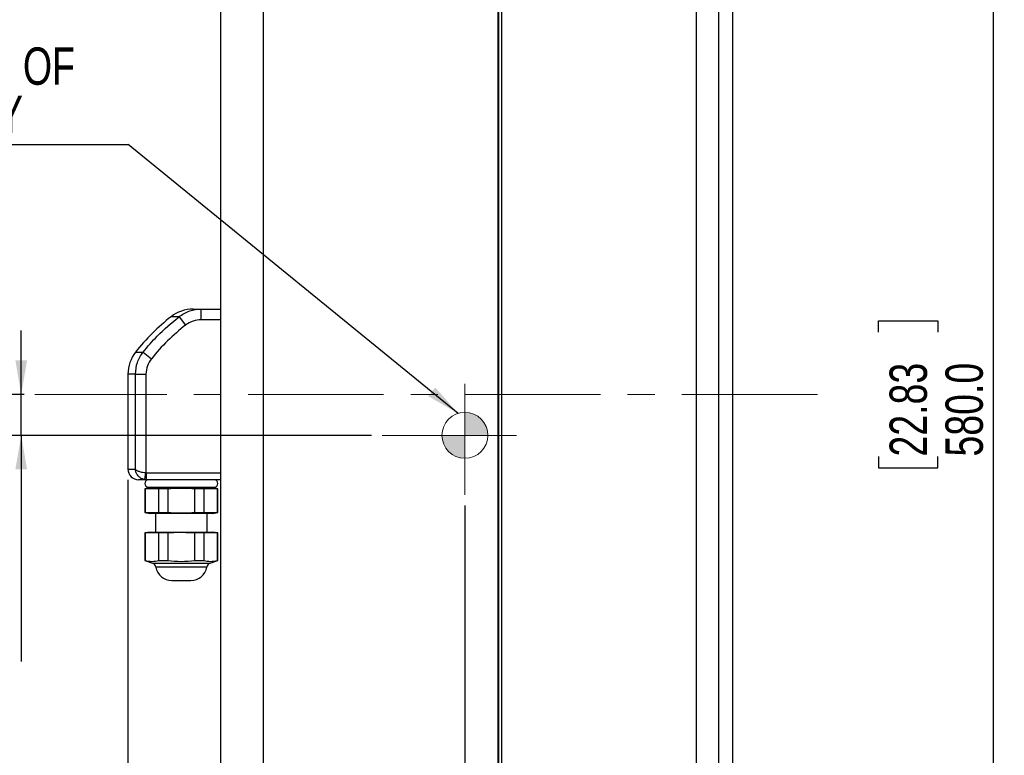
# Model space of a CAD drawing. Header units: millimetres. Extents: x 0 to 1262, y 0 to 420.
# Tile 13 of 99: x 50 to 142, y 235 to 304. Entities that reach past the tile are written whole.
import ezdxf

# ---------------------------------------------------------------- set-up
doc = ezdxf.new("R2010")
doc.units = ezdxf.units.MM
doc.header["$PDSIZE"] = -1
doc.linetypes.add('CENTERX2', pattern=[20.32, 12.7, -2.54, 2.54, -2.54])
doc.layers.add('SLD-0', color=7, linetype='Continuous')
doc.styles.add('SLDTEXTSTYLE0', font='TXT', dxfattribs={"width": 0.75})
doc.dimstyles.new('SLDDIMSTYLE0', dxfattribs={"dimtxt": 0.18, "dimasz": 3.2, "dimexe": 0, "dimexo": 0.0625, "dimgap": 0, "dimtad": 0, "dimtih": 1, "dimtoh": 1, "dimdec": 0, "dimrnd": 1e-09, "dimzin": 0, "dimdsep": 46, "dimtxsty": 'Standard', "dimsah": 1, "dimcen": 0.09, "dimadec": 0, "dimazin": 0, "dimtfac": 3.2, "dimtdec": 0, "dimtofl": 0, "dimtmove": 0, "dimatfit": 3, "dimfxl": 1, "dimfrac": 2, "dimtolj": 1, "dimtzin": 0, "dimarcsym": 0})
doc.dimstyles.new('SLDDIMSTYLE1', dxfattribs={"dimtxt": 3.5, "dimasz": 3.2, "dimexe": 0, "dimexo": 0.0625, "dimgap": 0.875, "dimtad": 1, "dimdec": 1, "dimlfac": 3, "dimrnd": 1e-09, "dimzin": 12, "dimdsep": 46, "dimtxsty": 'SLDTEXTSTYLE0', "dimsah": 1, "dimcen": 0.09, "dimadec": 0, "dimazin": 3, "dimtfac": 1, "dimtdec": 1, "dimtmove": 0, "dimatfit": 0, "dimfxl": 1, "dimfrac": 2, "dimtolj": 1, "dimtzin": 12, "dimarcsym": 0})
doc.dimstyles.new('SLDDIMSTYLE2', dxfattribs={"dimtxt": 3.5, "dimasz": 3.2, "dimexe": 0, "dimexo": 0.0625, "dimgap": 0.875, "dimtad": 1, "dimdec": 1, "dimlfac": 3, "dimrnd": 1e-09, "dimzin": 12, "dimdsep": 46, "dimtxsty": 'SLDTEXTSTYLE0', "dimsah": 1, "dimcen": 0.09, "dimadec": 0, "dimazin": 3, "dimtfac": 1, "dimtdec": 1, "dimtofl": 0, "dimtmove": 0, "dimatfit": 3, "dimfxl": 1, "dimfrac": 2, "dimtolj": 1, "dimtzin": 12, "dimarcsym": 0})
doc.dimstyles.new('SLDDIMSTYLE3', dxfattribs={"dimtxt": 3.5, "dimasz": 3.2, "dimexe": 0, "dimexo": 0.0625, "dimgap": 0.875, "dimtad": 1, "dimdec": 1, "dimlfac": 3, "dimrnd": 1e-09, "dimzin": 4, "dimdsep": 46, "dimtxsty": 'SLDTEXTSTYLE0', "dimsah": 1, "dimcen": 0.09, "dimadec": 0, "dimazin": 1, "dimtfac": 1, "dimtdec": 1, "dimtofl": 0, "dimtmove": 0, "dimatfit": 3, "dimfxl": 1, "dimfrac": 2, "dimtolj": 1, "dimtzin": 12, "dimarcsym": 0})

# ---------------------------------------------------------------- blocks, each defined once
blk = doc.blocks.new('Block1')
at = {"linetype": 'Continuous'}
h = blk.add_hatch(color=250, dxfattribs=at)
edge = h.paths.add_edge_path(flags=0)
edge.add_line((310.03, 795.06), (316.48, 795.06))
edge.add_arc((310.03, 795.06), 6.45, 0, 90)
edge.add_line((310.03, 801.51), (310.03, 795.06))
h = blk.add_hatch(color=250, dxfattribs=at)
edge = h.paths.add_edge_path(flags=0)
edge.add_line((310.03, 795.06), (303.58, 795.06))
edge.add_arc((310.03, 795.06), 6.45, 180, 270)
edge.add_line((310.03, 788.61), (310.03, 795.06))
at = {"color": 7, "linetype": 'Continuous', "lineweight": 18}
for q in [(310.03, 809.54), (295.56, 795.06), (310.03, 780.58), (324.51, 795.06)]:
    blk.add_line((310.03, 795.06), q, dxfattribs=at)
at = {"layer": 'SLD-0', "color": 250, "lineweight": 18}
for p, q in [((310.03, 801.51), (310.03, 795.06)), ((303.58, 795.06), (310.03, 795.06)), ((303.58, 795.06), (310.03, 795.06)), ((310.03, 795.06), (316.48, 795.06)), ((310.03, 795.06), (310.03, 788.61))]:
    blk.add_line(p, q, dxfattribs=at)
blk.add_circle((310.03, 795.06), 6.45, dxfattribs=at)
blk = doc.blocks.new('SW_NOTE_0')
at = {"layer": 'SLD-0', "color": 0}
blk.add_line((-24.797, 0), (0, 0), dxfattribs=at)
at = {"layer": 'SLD-0', "color": 0, "char_height": 3.5, "attachment_point": 1, "style": 'SLDTEXTSTYLE0'}
for s, insert in [('CENTER OF', (-25.268, 9.092)), ('GRAVITY', (-25.268, 4.566))]:
    blk.add_mtext(s, dxfattribs=dict(at, insert=insert))
blk = doc.blocks.new('_D')
at = {"layer": 'SLD-0', "color": 7, "transparency": 16777216}
for p, q in [((49.756, 269.157), (49.756, 275.157)), ((50.031, 269.157), (48.756, 269.157)), ((49.756, 265.324), (49.756, 269.157)), ((82.566, 265.324), (48.756, 265.324)), ((49.756, 265.324), (49.756, 244.134)), ((38.963, 256.611), (38.963, 257.678)), ((38.963, 257.678), (44.519, 257.678)), ((44.519, 257.678), (44.519, 256.611)), ((38.963, 247.56), (38.963, 246.493)), ((44.519, 246.493), (44.519, 247.56)), ((38.963, 246.493), (44.519, 246.493))]:
    blk.add_line(p, q, dxfattribs=at)
for points in [[(49.756, 269.157), (50.306, 272.357), (49.206, 272.357)], [(49.756, 265.324), (49.206, 262.124), (50.306, 262.124)]]:
    blk.add_solid(points, dxfattribs=at)
at = {"layer": 'SLD-0', "color": 7, "transparency": 16777216, "char_height": 3.5, "attachment_point": 1, "rotation": 90, "style": 'SLDTEXTSTYLE0'}
for s, insert in [('0.45', (40.007, 247.56)), ('11.5', (45.244, 247.56))]:
    blk.add_mtext(s, dxfattribs=dict(at, insert=insert))
blk = doc.blocks.new('_D_1')
at = {"layer": 'SLD-0', "color": 7, "transparency": 16777216}
for p, q in [((91.322, 258.763), (91.322, 152.157)), ((116.422, 171.49), (116.422, 152.157)), ((99.347, 163.95), (98.28, 163.95)), ((98.28, 163.95), (98.28, 158.394)), ((108.398, 163.95), (109.464, 163.95)), ((109.464, 163.95), (109.464, 158.394)), ((98.28, 158.394), (99.347, 158.394)), ((109.464, 158.394), (108.398, 158.394)), ((91.322, 153.157), (116.422, 153.157))]:
    blk.add_line(p, q, dxfattribs=at)
for points in [[(91.322, 153.157), (94.522, 152.607), (94.522, 153.707)], [(116.422, 153.157), (113.222, 153.707), (113.222, 152.607)]]:
    blk.add_solid(points, dxfattribs=at)
at = {"layer": 'SLD-0', "color": 7, "transparency": 16777216, "char_height": 3.5, "attachment_point": 1, "style": 'SLDTEXTSTYLE0'}
for s, insert in [('2.96', (99.347, 162.905)), ('75.3', (99.347, 157.669))]:
    blk.add_mtext(s, dxfattribs=dict(at, insert=insert))
blk = doc.blocks.new('_D_2')
at = {"layer": 'SLD-0', "color": 7, "transparency": 16777216}
for p, q in [((117.422, 365.824), (141.862, 365.824)), ((140.862, 172.49), (140.862, 365.824)), ((130.069, 274.976), (130.069, 276.042)), ((130.069, 276.042), (135.626, 276.042)), ((135.626, 276.042), (135.626, 274.976)), ((130.069, 263.338), (130.069, 262.272)), ((135.626, 262.272), (135.626, 263.338)), ((130.069, 262.272), (135.626, 262.272)), ((117.422, 172.49), (141.862, 172.49))]:
    blk.add_line(p, q, dxfattribs=at)
for points in [[(140.862, 365.824), (140.312, 362.624), (141.412, 362.624)], [(140.862, 172.49), (141.412, 175.69), (140.312, 175.69)]]:
    blk.add_solid(points, dxfattribs=at)
at = {"layer": 'SLD-0', "color": 7, "transparency": 16777216, "char_height": 3.5, "attachment_point": 1, "rotation": 90, "style": 'SLDTEXTSTYLE0'}
for s, insert in [('22.83', (131.114, 263.338)), ('580.0', (136.351, 263.338))]:
    blk.add_mtext(s, dxfattribs=dict(at, insert=insert))
blk = doc.blocks.new('_D_3')
at = {"layer": 'SLD-0', "color": 7, "transparency": 16777216}
for p, q in [((59.756, 261.157), (59.756, 140.157)), ((116.422, 171.49), (116.422, 140.157)), ((83.563, 151.95), (82.497, 151.95)), ((82.497, 151.95), (82.497, 146.394)), ((92.615, 151.95), (93.681, 151.95)), ((93.681, 151.95), (93.681, 146.394)), ((82.497, 146.394), (83.563, 146.394)), ((93.681, 146.394), (92.615, 146.394)), ((116.422, 141.157), (59.756, 141.157))]:
    blk.add_line(p, q, dxfattribs=at)
for points in [[(59.756, 141.157), (62.956, 140.607), (62.956, 141.707)], [(116.422, 141.157), (113.222, 141.707), (113.222, 140.607)]]:
    blk.add_solid(points, dxfattribs=at)
at = {"layer": 'SLD-0', "color": 7, "transparency": 16777216, "char_height": 3.5, "attachment_point": 1, "style": 'SLDTEXTSTYLE0'}
for s, insert in [('6.69', (83.563, 150.905)), ('170.0', (82.27, 145.669))]:
    blk.add_mtext(s, dxfattribs=dict(at, insert=insert))

msp = doc.modelspace()

# ---------------------------------------------------------------- linework, layer by layer
at = {"color": 7, "linetype": 'Continuous', "lineweight": 25}
for p, q in [((113.006253, 365.704458), (113.006253, 172.609701)), ((115.092934, 365.777327), (115.092934, 172.536833)), ((116.422221, 206.047697), (116.422221, 365.823746)), ((94.755554, 364.423337), (94.755554, 173.890822)), ((94.422221, 364.313823), (94.422221, 174.000337)), ((94.47979, 363.389817), (94.47979, 174.924342)), ((68.422221, 360.287232), (68.422221, 178.026927)), ((72.410311, 357.62015), (72.410311, 180.694009)), ((65.853514, 277.15708), (66.619784, 277.15708)), ((66.619784, 276.15708), (66.619784, 277.15708)), ((66.619784, 277.15708), (68.422221, 277.15708)), ((64.540789, 276.440962), (63.789224, 276.440962)), ((64.540789, 276.440962), (65.14995, 275.655797)), ((68.422221, 276.15708), (66.619784, 276.15708)), ((60.471672, 273.12341), (61.175418, 273.12341)), ((61.175418, 273.12341), (61.949371, 272.504123)), ((59.755554, 271.05912), (59.755554, 262.15708)), ((60.454889, 271.05912), (59.755554, 271.05912)), ((60.454889, 271.05912), (61.440903, 271.05912)), ((60.454889, 262.15708), (60.454889, 271.05912)), ((61.440903, 271.05912), (61.440903, 261.828597)), ((59.755554, 262.15708), (60.454889, 262.15708)), ((61.49843, 261.15708), (60.755554, 261.15708)), ((61.329303, 261.17163), (61.440903, 261.828597)), ((61.49843, 261.15708), (61.329303, 261.17163)), ((61.440903, 261.828597), (61.49843, 261.823746)), ((61.49843, 261.15708), (61.49843, 261.823746)), ((61.49843, 261.823746), (68.422221, 261.823746)), ((68.422221, 261.15708), (61.49843, 261.15708)), ((61.838788, 260.395461), (61.344089, 260.308233)), ((61.344089, 260.308233), (61.344089, 258.096595)), ((61.378598, 260.308233), (61.344089, 260.308233)), ((62.647914, 260.308233), (61.378598, 260.308233)), ((61.378598, 260.308233), (61.378598, 258.096595)), ((61.671571, 260.46781), (67.839538, 260.46781)), ((61.838788, 260.395461), (64.755554, 260.395461)), ((62.090807, 260.46781), (62.088554, 260.395461)), ((63.486238, 260.308233), (62.647914, 260.308233)), ((62.647914, 258.096595), (62.647914, 260.308233)), ((63.486238, 260.308233), (63.486238, 258.096595)), ((64.755554, 260.395461), (67.672321, 260.395461)), ((66.863194, 260.308233), (66.024871, 260.308233)), ((66.024871, 258.096595), (66.024871, 260.308233)), ((68.132511, 260.308233), (66.863194, 260.308233)), ((66.863194, 260.308233), (66.863194, 258.096595)), ((67.422554, 260.395461), (67.420302, 260.46781)), ((68.16702, 260.308233), (67.672321, 260.395461)), ((68.16702, 260.308233), (68.132511, 260.308233)), ((68.132511, 258.096595), (68.132511, 260.308233)), ((68.16702, 258.096595), (68.16702, 260.308233)), ((61.344089, 258.096595), (61.838788, 258.009367)), ((61.344089, 258.096595), (61.378598, 258.096595)), ((61.378598, 258.096595), (62.647914, 258.096595)), ((67.672321, 258.009367), (61.838788, 258.009367)), ((62.344812, 258.009367), (62.344812, 256.260341)), ((62.647914, 258.096595), (63.486238, 258.096595)), ((66.024871, 258.096595), (66.863194, 258.096595)), ((66.863194, 258.096595), (68.132511, 258.096595)), ((67.166296, 256.260341), (67.166296, 258.009367)), ((67.672321, 258.009367), (68.16702, 258.096595)), ((68.132511, 258.096595), (68.16702, 258.096595)), ((61.838788, 256.260341), (61.344089, 256.173113)), ((61.344089, 256.173113), (61.344089, 253.60141)), ((61.378598, 256.173113), (61.344089, 256.173113)), ((62.647914, 256.173113), (61.378598, 256.173113)), ((61.378598, 256.173113), (61.378598, 253.60141)), ((61.838788, 256.260341), (64.755554, 256.260341)), ((63.486238, 256.173113), (62.647914, 256.173113)), ((62.647914, 253.60141), (62.647914, 256.173113)), ((63.486238, 256.173113), (63.486238, 253.60141)), ((64.755554, 256.260341), (67.672321, 256.260341)), ((66.863194, 256.173113), (66.024871, 256.173113)), ((66.024871, 253.60141), (66.024871, 256.173113)), ((68.132511, 256.173113), (66.863194, 256.173113)), ((66.863194, 256.173113), (66.863194, 253.60141)), ((68.16702, 256.173113), (67.672321, 256.260341)), ((68.16702, 256.173113), (68.132511, 256.173113)), ((68.132511, 253.60141), (68.132511, 256.173113)), ((68.16702, 253.60141), (68.16702, 256.173113)), ((61.344089, 253.60141), (62.064504, 253.339201)), ((61.344089, 253.60141), (61.378598, 253.60141)), ((62.064504, 253.339201), (64.755554, 253.339201)), ((64.755554, 252.977663), (62.367256, 252.977663)), ((62.647914, 253.60141), (63.486238, 253.60141)), ((64.755554, 253.339201), (67.446605, 253.339201)), ((67.143853, 252.977663), (64.755554, 252.977663)), ((66.024871, 253.60141), (66.863194, 253.60141)), ((67.446605, 253.339201), (68.16702, 253.60141)), ((68.132511, 253.60141), (68.16702, 253.60141)), ((63.856394, 251.725595), (64.755554, 251.725595)), ((64.755554, 251.725595), (65.654714, 251.725595))]:
    msp.add_line(p, q, dxfattribs=at)
for centre, radius, start, end in [((65.853514, 273.823746), 3.333333, 90, 128.26409065), ((76.174965, 260.737669), 20, 128.26409065, 141.73590935), ((63.088888, 271.05912), 3.333333, 141.73590935, 180), ((60.755554, 262.15708), 1, 180, 270), ((61.671571, 260.812445), 0.344635, 90, 270), ((67.839538, 260.812445), 0.344635, 270, 90), ((61.903499, 252.896844), 0.470747, 9.8857173, 70), ((63.856394, 253.237177), 1.511582, 189.8857173, 270), ((65.654714, 253.237177), 1.511582, 270, 350.1142827), ((67.60761, 252.896844), 0.470747, 110, 170.1142827)]:
    msp.add_arc(centre, radius, start, end, dxfattribs=at)
for points, knots in [([(64.540789, 276.440962), (64.864573, 276.651284), (65.498789, 277.063256), (66.2514, 277.126247), (66.619784, 277.15708)], [0, 0, 0, 0, 0.510525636, 1, 1, 1, 1]), ([(61.175418, 273.12341), (61.605976, 273.635038), (62.623778, 274.844481), (63.839406, 275.856852), (64.540789, 276.440962)], [0, 0, 0, 0, 0.42302791, 1, 1, 1, 1]), ([(66.619784, 276.15708), (66.359357, 276.135577), (65.82785, 276.091692), (65.378916, 275.803024), (65.14995, 275.655797)], [0, 0, 0, 0, 0.48997906, 1, 1, 1, 1]), ([(65.14995, 275.655797), (64.573909, 275.181271), (63.413735, 274.225553), (62.439756, 273.080595), (61.949371, 272.504123)], [0, 0, 0, 0, 0.496513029, 1, 1, 1, 1]), ([(60.454889, 271.05912), (60.487503, 271.433153), (60.55283, 272.182369), (60.967676, 272.809409), (61.175418, 273.12341)], [0, 0, 0, 0, 0.499232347, 1, 1, 1, 1]), ([(61.949371, 272.504123), (61.802765, 272.28442), (61.510213, 271.846002), (61.463972, 271.321019), (61.440903, 271.05912)], [0, 0, 0, 0, 0.501127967, 1, 1, 1, 1]), ([(60.454889, 262.15708), (60.455088, 262.156687), (60.469015, 262.129117), (60.516151, 262.075594), (60.660051, 261.987565), (60.877862, 261.911035), (61.160123, 261.852254), (61.344713, 261.836701), (61.440903, 261.828597)], [0, 0, 0, 0, 0.002590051, 0.182092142, 0.352234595, 0.615909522, 0.79985114, 1, 1, 1, 1]), ([(61.329303, 261.17163), (61.235965, 261.195937), (61.056888, 261.242571), (60.794879, 261.418928), (60.603183, 261.648557), (60.488982, 261.912648), (60.459725, 262.073205), (60.454957, 262.155902), (60.454889, 262.15708)], [0, 0, 0, 0, 0.200235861, 0.384168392, 0.647792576, 0.817945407, 0.997408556, 1, 1, 1, 1]), ([(66.024871, 260.308233), (65.277895, 260.335974), (64.430885, 260.367431), (63.586019, 260.314486), (63.486238, 260.308233)], [0, 0, 0, 0, 0.881896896, 1, 1, 1, 1]), ([(63.486238, 258.096595), (63.586019, 258.090342), (64.430885, 258.037397), (65.277895, 258.068854), (66.024871, 258.096595)], [0, 0, 0, 0, 0.118103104, 1, 1, 1, 1]), ([(66.024871, 256.173113), (65.277895, 256.200854), (64.430885, 256.232311), (63.586019, 256.179366), (63.486238, 256.173113)], [0, 0, 0, 0, 0.881896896, 1, 1, 1, 1]), ([(61.378598, 253.60141), (61.588134, 253.557119), (62.011209, 253.46769), (62.434344, 253.556557), (62.647914, 253.60141)], [0, 0, 0, 0, 0.495268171, 1, 1, 1, 1]), ([(63.486238, 253.60141), (63.90531, 253.557119), (64.751461, 253.46769), (65.597731, 253.556557), (66.024871, 253.60141)], [0, 0, 0, 0, 0.495268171, 1, 1, 1, 1]), ([(66.863194, 253.60141), (67.07273, 253.557119), (67.495806, 253.46769), (67.918941, 253.556557), (68.132511, 253.60141)], [0, 0, 0, 0, 0.495268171, 1, 1, 1, 1])]:
    msp.add_open_spline(points, degree=3, knots=knots, dxfattribs=at)
at = {"layer": 'SLD-0', "color": 7, "linetype": 'CENTERX2', "lineweight": 18}
msp.add_line((124.344837, 269.15708), (51.030812, 269.15708), dxfattribs=at)
at = {"layer": 'SLD-0', "color": 7, "lineweight": 18}
for q in [(83.565569, 265.323746), (91.322221, 259.762992)]:
    msp.add_line((91.322221, 265.323746), q, dxfattribs=at)
at = {"layer": 'SLD-0', "color": 250, "lineweight": 18}
msp.add_point((91.322221, 265.323746), dxfattribs=at)

# ---------------------------------------------------------------- block references
at = {"color": 7, "linetype": 'Continuous', "xscale": 0.3333333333, "yscale": 0.3333333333, "zscale": 0.3333333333}
msp.add_blockref('Block1', (-12.022298, 0.303253), dxfattribs=at)
at = {"layer": 'SLD-0', "color": 250}
msp.add_blockref('SW_NOTE_0', (59.777295, 292.582217), dxfattribs=at)

# ---------------------------------------------------------------- dimensions: what is measured, and where the dimension line sits
at = {"layer": 'SLD-0', "color": 7}
for base, p1, p2, dimstyle, picture, middle in [((140.862315, 365.823746), (116.422221, 172.490413), (116.422221, 365.823746), 'SLDDIMSTYLE3', '_D_2', (140.862315, 269.15708)), ((49.755554, 269.15708), (83.565569, 265.323746), (51.030812, 269.15708), 'SLDDIMSTYLE1', '_D', (49.755554, 252.085431))]:
    dim = msp.add_linear_dim(base=base, p1=p1, p2=p2, angle=90, dimstyle=dimstyle, dxfattribs=at)
    dim.commit()
    dim.dimension.update_dxf_attribs({"geometry": picture, "text_midpoint": middle, "dimtype": 160})
for base, p1, p2, dimstyle, picture, middle in [((59.755554, 141.15708), (116.422221, 172.490413), (59.755554, 262.15708), 'SLDDIMSTYLE3', '_D_3', (88.088888, 141.15708)), ((116.422221, 153.15708), (91.322221, 259.762992), (116.422221, 172.490413), 'SLDDIMSTYLE2', '_D_1', (103.872221, 153.15708))]:
    dim = msp.add_linear_dim(base=base, p1=p1, p2=p2, dimstyle=dimstyle, dxfattribs=at)
    dim.commit()
    dim.dimension.update_dxf_attribs({"geometry": picture, "text_midpoint": middle, "dimtype": 160})

# ---------------------------------------------------------------- leaders
at = {"layer": 'SLD-0', "color": 250}
msp.add_leader([(90.693636, 267.379746), (59.777295, 292.582217)], dimstyle='SLDDIMSTYLE0', dxfattribs=at)

doc.saveas('drawing.dxf')
